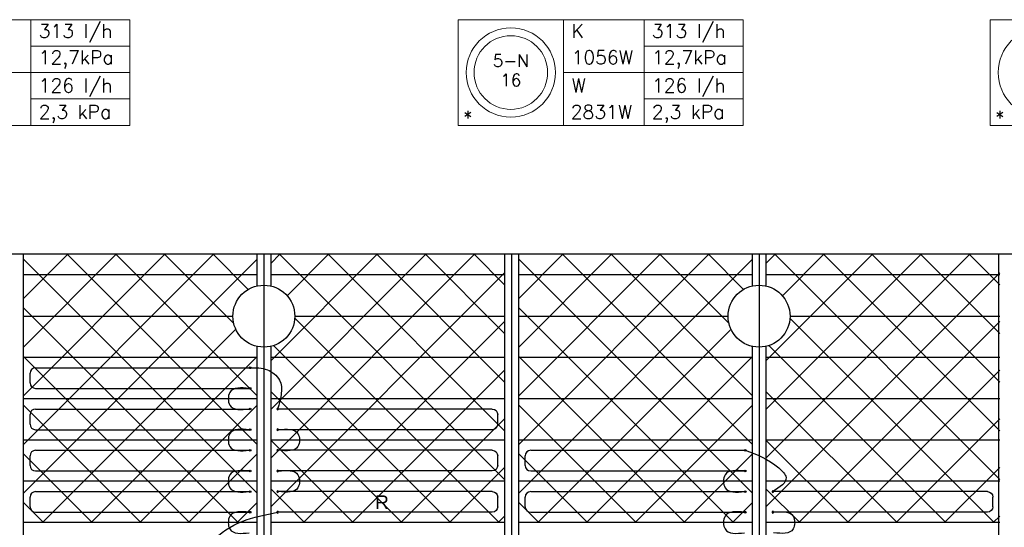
# Model space of a CAD drawing. Extents: x 7383 to 472120, y -558079 to -203000.
# Tile 27 of 29: x 244555 to 251713, y -239040 to -235351. Entities that reach past the tile are written whole.
import ezdxf
from ezdxf.enums import TextEntityAlignment as Align

# ---------------------------------------------------------------- set-up
doc = ezdxf.new("R2010")
doc.units = 0
doc.header["$LTSCALE"] = 25
for name, color, linetype in [('000Vermogens2', 7, 'CONTINUOUS'), ('KP-bandraster', 5, 'CONTINUOUS'), ('KP-lucht centreline', 2, 'CONTINUOUS'), ('KP-Oppervlak', 3, 'CONTINUOUS'), ('KP-panelen', 1, 'CONTINUOUS'), ('KP-registers', 4, 'CONTINUOUS'), ('KP-slangen', 7, 'CONTINUOUS'), ('KP-tekst', 7, 'CONTINUOUS')]:
    doc.layers.add(name, color=color, linetype=linetype)
doc.layers.add('KP-Aluminium', color=8, linetype='CONTINUOUS', lineweight=18)
doc.styles.add('arial', font='ARIAL.TTF')
doc.styles.add('VERWOL-1', font='ROMANS.SHX')

# ---------------------------------------------------------------- blocks, each defined once
blk = doc.blocks.new('Register A')
at = {"layer": 'KP-registers', "linetype": 'Continuous'}
for p, q in [((90, 225), (1644, 225)), ((50, 115), (50, 185)), ((90, 75), (1644, 75))]:
    blk.add_line(p, q, dxfattribs=at)
for centre in [(1650, 225), (1650, 75)]:
    blk.add_circle(centre, 6, dxfattribs=at)
for centre, start, end in [((90, 185), 90, 180), ((90, 115), 180, 270)]:
    blk.add_arc(centre, 40, start, end, dxfattribs=at)

msp = doc.modelspace()

# ---------------------------------------------------------------- hatches: boundary and pattern name
at = {"layer": 'KP-Aluminium', "linetype": 'Continuous'}
h = msp.add_hatch(dxfattribs=at)
h.set_pattern_fill('ANSI37', color=256, scale=2000)
h.set_pattern_definition([(45, (43200, -2e-09), (-176.7767, 176.7767), []), (135, (43200, -2e-09), (-176.7767, -176.7767), [])])
h.paths.add_polyline_path([(246280.2, -237055.7), (244580.2, -237055.7), (244580.2, -237205.7), (246280.2, -237205.7)])
h.paths.add_polyline_path([(246280.2, -237286.3), (246280.2, -237205.7), (244580.2, -237205.7), (244580.2, -237505.7), (246105.2, -237505.7, -0.350001)])
h.paths.add_polyline_path([(246105.2, -237505.7), (244580.2, -237505.7), (244580.2, -237805.7), (246280.2, -237805.7), (246280.2, -237725.1, -0.350001)])
h.paths.add_polyline_path([(246280.2, -237805.7), (244580.2, -237805.7), (244580.2, -238105.7), (246280.2, -238105.7)])
h.paths.add_polyline_path([(246280.2, -238105.7), (244580.2, -238105.7), (244580.2, -238405.7), (246280.2, -238405.7)])
h.paths.add_polyline_path([(246280.2, -238405.7), (244580.2, -238405.7), (244580.2, -238705.7), (246280.2, -238705.7)])
h.paths.add_polyline_path([(246280.2, -238705.7), (244580.2, -238705.7), (244580.2, -239005.7), (246280.2, -239005.7)])
h = msp.add_hatch(dxfattribs=at)
h.set_pattern_fill('ANSI37', color=256, scale=2000)
h.set_pattern_definition([(45, (50400, -2e-09), (-176.7767, 176.7767), []), (135, (50400, -2e-09), (-176.7767, -176.7767), [])])
h.paths.add_polyline_path([(248080.2, -237055.7), (246380.2, -237055.7), (246380.2, -237205.7), (248080.2, -237205.7)])
h.paths.add_polyline_path([(248080.2, -237205.7), (246380.2, -237205.7), (246380.2, -237286.3, -0.350001), (246555.2, -237505.7), (248080.2, -237505.7)])
h.paths.add_polyline_path([(248080.2, -237505.7), (246555.2, -237505.7, -0.350001), (246380.2, -237725.1), (246380.2, -237805.7), (248080.2, -237805.7)])
h.paths.add_polyline_path([(248080.2, -237805.7), (246380.2, -237805.7), (246380.2, -238105.7), (248080.2, -238105.7)])
h.paths.add_polyline_path([(248080.2, -238105.7), (246380.2, -238105.7), (246380.2, -238405.7), (248080.2, -238405.7)])
h.paths.add_polyline_path([(248080.2, -238405.7), (246380.2, -238405.7), (246380.2, -238705.7), (248080.2, -238705.7)])
h.paths.add_polyline_path([(248080.2, -238705.7), (246380.2, -238705.7), (246380.2, -239005.7), (248080.2, -239005.7)])
h = msp.add_hatch(dxfattribs=at)
h.set_pattern_fill('ANSI37', color=256, scale=2000)
h.set_pattern_definition([(45, (46800, -2e-09), (-176.7767, 176.7767), []), (135, (46800, -2e-09), (-176.7767, -176.7767), [])])
h.paths.add_polyline_path([(249880.2, -237055.7), (248180.2, -237055.7), (248180.2, -237205.7), (249880.2, -237205.7)])
h.paths.add_polyline_path([(249880.2, -237286.3), (249880.2, -237205.7), (248180.2, -237205.7), (248180.2, -237505.7), (249705.2, -237505.7, -0.350001)])
h.paths.add_polyline_path([(249705.2, -237505.7), (248180.2, -237505.7), (248180.2, -237805.7), (249880.2, -237805.7), (249880.2, -237725.1, -0.350001)])
h.paths.add_polyline_path([(249880.2, -237805.7), (248180.2, -237805.7), (248180.2, -238105.7), (249880.2, -238105.7)])
h.paths.add_polyline_path([(249880.2, -238105.7), (248180.2, -238105.7), (248180.2, -238405.7), (249880.2, -238405.7)])
h.paths.add_polyline_path([(249880.2, -238405.7), (248180.2, -238405.7), (248180.2, -238705.7), (249880.2, -238705.7)])
h.paths.add_polyline_path([(249880.2, -238705.7), (248180.2, -238705.7), (248180.2, -239005.7), (249880.2, -239005.7)])
h = msp.add_hatch(dxfattribs=at)
h.set_pattern_fill('ANSI37', color=256, scale=2000)
h.set_pattern_definition([(45, (54000, -3e-09), (-176.7767, 176.7767), []), (135, (54000, -3e-09), (-176.7767, -176.7767), [])])
h.paths.add_polyline_path([(251680.2, -237055.7), (249980.2, -237055.7), (249980.2, -237205.7), (251680.2, -237205.7)])
h.paths.add_polyline_path([(251680.2, -237205.7), (249980.2, -237205.7), (249980.2, -237286.3, -0.350001), (250155.2, -237505.7), (251680.2, -237505.7)])
h.paths.add_polyline_path([(251680.2, -237505.7), (250155.2, -237505.7, -0.350001), (249980.2, -237725.1), (249980.2, -237805.7), (251680.2, -237805.7)])
h.paths.add_polyline_path([(251680.2, -237805.7), (249980.2, -237805.7), (249980.2, -238105.7), (251680.2, -238105.7)])
h.paths.add_polyline_path([(251680.2, -238105.7), (249980.2, -238105.7), (249980.2, -238405.7), (251680.2, -238405.7)])
h.paths.add_polyline_path([(251680.2, -238405.7), (249980.2, -238405.7), (249980.2, -238705.7), (251680.2, -238705.7)])
h.paths.add_polyline_path([(251680.2, -238705.7), (249980.2, -238705.7), (249980.2, -239005.7), (251680.2, -239005.7)])

# ---------------------------------------------------------------- linework, layer by layer
at = {"layer": '000Vermogens2', "linetype": 'Continuous', "lineweight": 0}
for p, q in [((243284, -235350.6), (245356.9, -235350.6)), ((244637.1, -235734.6), (244637.1, -235350.6)), ((245356.9, -235350.6), (245356.9, -236118.5)), ((247741.5, -235350.6), (247741.5, -236118.5)), ((247741.5, -235350.6), (249814.4, -235350.6)), ((248509.4, -235350.6), (248509.4, -236118.5)), ((249094.7, -235734.6), (249094.7, -235350.6)), ((249814.4, -235350.6), (249814.4, -236118.5)), ((251608.9, -235350.6), (251608.9, -236118.5)), ((251608.9, -235350.6), (253681.8, -235350.6)), ((244637.1, -235542.6), (245356.9, -235542.6)), ((249094.7, -235542.6), (249814.4, -235542.6)), ((244051.9, -235734.6), (245356.9, -235734.6)), ((244637.1, -235734.6), (244637.1, -236118.5)), ((248509.4, -235734.6), (249814.4, -235734.6)), ((249094.7, -235734.6), (249094.7, -236118.5)), ((244637.1, -235926.5), (245356.9, -235926.5)), ((249094.7, -235926.5), (249814.4, -235926.5)), ((243284, -236118.5), (245356.9, -236118.5)), ((247741.5, -236118.5), (249814.4, -236118.5)), ((251608.9, -236118.5), (253681.8, -236118.5))]:
    msp.add_line(p, q, dxfattribs=at)
for centre, radius in [((248125.5, -235734.6), 324.2), ((251992.8, -235734.6), 324.2), ((248125.5, -235734.6), 267.6)]:
    msp.add_circle(centre, radius, dxfattribs=at)
at = {"layer": 'KP-bandraster', "linetype": 'Continuous'}
for p, q in [((244580.2, -237055.7), (244580.2, -244555.7)), ((246280.2, -237055.7), (246280.2, -237286.3)), ((246380.2, -237055.7), (246380.2, -237286.3)), ((248080.2, -237055.7), (248080.2, -244555.7)), ((248180.2, -237055.7), (248180.2, -244555.7)), ((249880.2, -237055.7), (249880.2, -237286.3)), ((249980.2, -237055.7), (249980.2, -237286.3)), ((251670.2, -237055.7), (251670.2, -244555.7)), ((246280.2, -237725.1), (246280.2, -243886.3)), ((246380.2, -237725.1), (246380.2, -243886.3)), ((249880.2, -237725.1), (249880.2, -243886.3)), ((249980.2, -237725.1), (249980.2, -243886.3))]:
    msp.add_line(p, q, dxfattribs=at)
for centre in [(246330.2, -237505.7), (249930.2, -237505.7)]:
    msp.add_circle(centre, 225, dxfattribs=at)
at = {"layer": 'KP-lucht centreline', "linetype": 'Continuous'}
for p, q in [((246330.2, -237055.7), (246330.2, -244555.7)), ((248130.2, -237055.7), (248130.2, -244555.7)), ((249930.2, -237055.7), (249930.2, -244555.7))]:
    msp.add_line(p, q, dxfattribs=at)
at = {"layer": 'KP-Oppervlak', "linetype": 'Continuous'}
msp.add_line((264780.2, -237055.7), (195480.2, -237055.7), dxfattribs=at)
at = {"layer": 'KP-panelen', "linetype": 'Continuous'}
for p, q in [((246280.2, -237205.7), (244580.2, -237205.7)), ((248080.2, -237205.7), (246380.2, -237205.7)), ((249880.2, -237205.7), (248180.2, -237205.7)), ((251680.2, -237205.7), (249980.2, -237205.7)), ((244580.2, -237505.7), (246105.2, -237505.7)), ((246555.2, -237505.7), (248080.2, -237505.7)), ((248180.2, -237505.7), (249705.2, -237505.7)), ((250155.2, -237505.7), (251680.2, -237505.7)), ((246280.2, -237805.7), (244580.2, -237805.7)), ((248080.2, -237805.7), (246380.2, -237805.7)), ((249880.2, -237805.7), (248180.2, -237805.7)), ((251680.2, -237805.7), (249980.2, -237805.7)), ((246280.2, -238105.7), (244580.2, -238105.7)), ((248080.2, -238105.7), (246380.2, -238105.7)), ((249880.2, -238105.7), (248180.2, -238105.7)), ((251680.2, -238105.7), (249980.2, -238105.7)), ((246280.2, -238405.7), (244580.2, -238405.7)), ((248080.2, -238405.7), (246380.2, -238405.7)), ((249880.2, -238405.7), (248180.2, -238405.7)), ((251680.2, -238405.7), (249980.2, -238405.7)), ((246280.2, -238705.7), (244580.2, -238705.7)), ((248080.2, -238705.7), (246380.2, -238705.7)), ((249880.2, -238705.7), (248180.2, -238705.7)), ((251680.2, -238705.7), (249980.2, -238705.7)), ((246280.2, -239005.7), (244580.2, -239005.7)), ((248080.2, -239005.7), (246380.2, -239005.7)), ((249880.2, -239005.7), (248180.2, -239005.7)), ((251680.2, -239005.7), (249980.2, -239005.7))]:
    msp.add_line(p, q, dxfattribs=at)
at = {"layer": 'KP-slangen', "linetype": 'Continuous'}
for points in [[(246230.2, -237880.7), (246355.6, -237895.2), (246443, -237969.6), (246430.2, -238180.7)], [(246224.2, -238030.7), (246082.5, -238059.6), (246082.5, -238152.4), (246224.2, -238180.7)], [(246224.2, -238330.7), (246082.5, -238359.6), (246082.5, -238452.4), (246224.2, -238480.7)], [(246436.2, -238330.7), (246577.9, -238359.6), (246577.9, -238452.4), (246436.2, -238480.7)], [(249830.2, -238480.7), (250073.5, -238608.9), (250126.3, -238678), (250030.2, -238780.7)], [(246224.2, -238630.7), (246082.5, -238659.6), (246082.5, -238752.4), (246224.2, -238780.7)], [(246436.2, -238630.7), (246577.9, -238659.6), (246577.9, -238752.4), (246436.2, -238780.7)], [(249824.2, -238630.7), (249682.5, -238659.6), (249682.5, -238752.4), (249824.2, -238780.7)], [(246224.2, -238930.7), (246082.5, -238959.6), (246082.5, -239052.4), (246224.2, -239080.7)], [(249824.2, -238930.7), (249682.5, -238959.6), (249682.5, -239052.4), (249824.2, -239080.7)], [(250036.2, -238930.7), (250177.9, -238959.6), (250177.9, -239052.4), (250036.2, -239080.7)], [(246029.7, -239578.1), (245868.1, -239475), (245952.3, -239152.4), (246430.2, -238930.7)]]:
    msp.add_spline(points, degree=3, dxfattribs=at)

# ---------------------------------------------------------------- block references
at = {"layer": 'KP-registers', "linetype": 'Continuous'}
for p in [(244580.2, -238105.7), (244580.2, -238405.7), (244580.2, -238705.7), (248180.2, -238705.7), (244580.2, -239005.7), (248180.2, -239005.7)]:
    msp.add_blockref('Register A', p, dxfattribs=at)
at = {"layer": 'KP-registers', "linetype": 'Continuous', "xscale": -1}
for p in [(248080.2, -238405.7), (248080.2, -238705.7), (248080.2, -239005.7), (251680.2, -239005.7)]:
    msp.add_blockref('Register A', p, dxfattribs=at)

# ---------------------------------------------------------------- texts
at = {"layer": '000Vermogens2', "linetype": 'Continuous', "lineweight": 0, "style": 'VERWOL-1'}
for s, p in [('313 l/h', (244693.4, -235482.7)), ('K', (248567.2, -235482.7)), ('313 l/h', (249150.9, -235482.7)), ('12,7kPa', (244693.4, -235674.7)), ('1056W', (248567.2, -235674.7)), ('12,7kPa', (249150.9, -235674.7)), ('126 l/h', (244693.4, -235879)), ('126 l/h', (249150.9, -235879)), ('W', (248567.2, -235879)), ('2,3 kPa', (244693.4, -236071)), ('2831W', (248561.1, -236071)), ('2,3 kPa', (249150.9, -236071)), ('*', (247778.4, -236112.1)), ('*', (251645.8, -236112.1))]:
    msp.add_text(s, height=100, dxfattribs=at).set_placement(p)
for s, p in [('5-N', (248125.5, -235647.9)), ('16', (248125.5, -235789.7))]:
    msp.add_text(s, height=90, dxfattribs=at).set_placement(p, align=Align.MIDDLE_CENTER)
at = {"layer": 'KP-tekst', "linetype": 'Continuous', "insert": (247188.9, -238858.1), "char_height": 100, "attachment_point": 5, "style": 'arial'}
msp.add_mtext('\\A1;R', dxfattribs=at)

doc.saveas('drawing.dxf')
